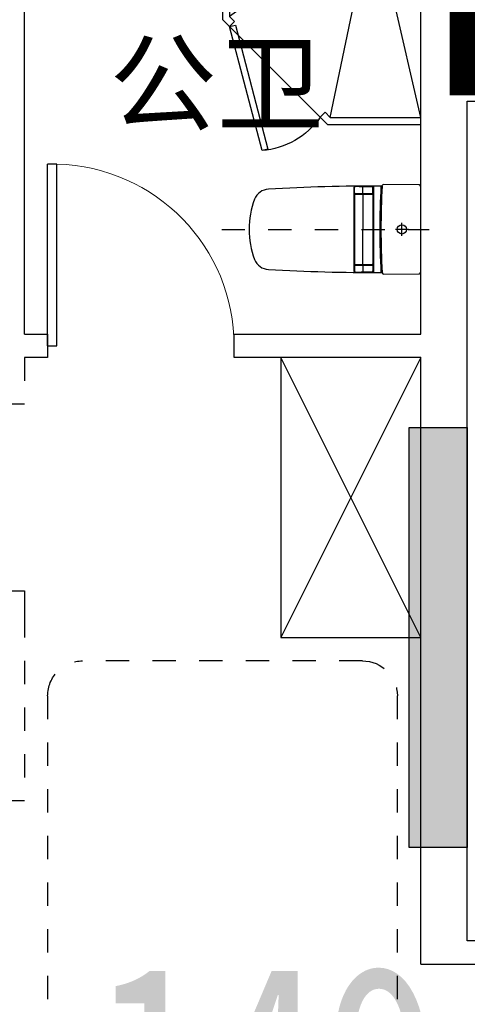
# Model space of a CAD drawing. Header units: millimetres. Extents: x 296296 to 297283, y 219875 to 220035.
# Tile 70 of 256: x 296693.16 to 296695.08, y 220016.94 to 220021.17. Entities that reach past the tile are written whole.
import ezdxf

# ---------------------------------------------------------------- set-up
doc = ezdxf.new("R2010")
doc.units = ezdxf.units.MM
for name, pattern in [('-DASH', [0.35, 0.25, -0.1]), ('185洋房-中间套（报建版）-旧规$0$DASH', [0.35, 0.25, -0.1]), ('185洋房-中间套（报建版）-旧规$0$洋房户型$0$_DASH', [0.6000000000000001, 0.4, -0.2]), ('185洋房-中间套（报建版）-旧规$0$洋房户型$0$DASH', [0.35, 0.25, -0.1])]:
    doc.linetypes.add(name, pattern=pattern)
doc.layers.add('面积-住宅全面积', color=1, linetype='Continuous')
doc.layers.add('面积-计容-住宅-0.5', color=1, linetype='Continuous', lineweight=0)
doc.layers.add('面积-计容-住宅-1', color=1, linetype='Continuous', lineweight=0)
doc.styles.add('dw', font='simhei.ttf')
doc.styles.get("Standard").update_dxf_attribs({"font": 'arial.ttf'})

# ---------------------------------------------------------------- blocks, each defined once
blk = doc.blocks.new('wy53eu64i765i57i78i')
blk.add_hatch(color=253).paths.add_polyline_path([(989374.8548267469, 189058.4377518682), (989374.8548267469, 187258.4381568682), (989124.8548267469, 187258.4381568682), (989124.8548267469, 189058.4377518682)], flags=0)
at = {"color": 253}
blk.add_lwpolyline([(989374.8548267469, 189058.4377518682), (989374.8548267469, 187258.4381568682), (989124.8548267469, 187258.4381568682), (989124.8548267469, 189058.4377518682), (989374.8548267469, 189058.4377518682)], close=True, dxfattribs=at)
blk = doc.blocks.new('sayea5yuteaytuytrauyt')
h = blk.add_hatch()
h.set_pattern_fill('钢筋混凝土', color=253, scale=100)
h.set_pattern_definition([(45, (0, 0), (-176.7766952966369, 176.7766952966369), []), (49.99999999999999, (0, 0), (717.2601826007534, -62.75213498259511), [75, -825]), (355, (0, 0), (-138.751333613, 752.1921337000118), [60, -660]), (100.4514, (59.77168, -5.22934), (578.5093817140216, 689.4395420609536), [63.74019000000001, -701.142112]), (46.1842, (0, 200), (1067.241048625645, -165.5190143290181), [112.5, -1237.5]), (96.63560000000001, (88.936745, 186.206693), (934.6627055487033, 974.1178709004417), [95.610288, -1051.713]), (351.1842, (0, 200), (934.6619451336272, 974.1186009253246), [90, -990]), (21, (100, 150), (596.9070521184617, -402.6188906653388), [75, -825]), (326.0000000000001, (100, 150), (243.3153319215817, 725.150045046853), [60, -660]), (71.4514, (149.742233, 116.448394), (840.22262858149, 322.5304967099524), [63.74019000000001, -701.142112]), (37.5, (0, 0), (12.15985531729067, 332.8938538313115), [0, -652, 0, -670, 0, -662.5]), (7.5, (0, 0), (263.0695374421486, 394.4117118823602), [0, -382, 0, -637, 0, -252.5]), (327.5, (-223, 0), (533.822436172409, -22.55487173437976), [0, -250, 0, -780, 0, -1035]), (317.5, (-323, 0), (583.1861693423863, 100.1049823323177), [0, -325, 0, -518, 0, -735])])
h.paths.add_polyline_path([(1007424.854593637, 89058.43775986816), (1007424.854593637, 87258.43856486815), (1007174.854593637, 87258.43856486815), (1007174.854593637, 89058.43775986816)])
h.paths.add_polyline_path([(1021574.855280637, 89058.43775986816), (1021574.855280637, 87258.43856486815), (1021324.855280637, 87258.43856486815), (1021324.855280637, 89058.43775986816)])
h.paths.add_polyline_path([(989374.8548266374, 89058.43775186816), (989374.8548266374, 87258.43815686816), (989124.8548266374, 87258.43815686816), (989124.8548266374, 89058.43775186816)])
h.paths.add_polyline_path([(1039624.855051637, 89058.43775186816), (1039624.855051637, 87258.43815686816), (1039374.855051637, 87258.43815686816), (1039374.855051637, 89058.43775186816)])
h.paths.add_polyline_path([(1014474.854936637, 87858.43815686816), (1014474.854936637, 84858.43816086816), (1014274.854936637, 84858.43816086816), (1014274.854936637, 87858.43815686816)])
h.paths.add_polyline_path([(1044574.854944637, 92958.43692786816), (1044574.854944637, 91158.43691286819), (1044374.854944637, 91158.43691286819), (1044374.854944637, 92758.43691286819), (1044074.854822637, 92758.43691286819), (1044074.854822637, 92958.43691286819)])
h.paths.add_polyline_path([(984374.8549336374, 92758.43691286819), (984374.8549336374, 91158.43691286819), (984174.8549336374, 91158.43691286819), (984174.8548116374, 92958.43691286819), (984674.8550556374, 92958.43691286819), (984674.8550556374, 92758.43691286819)])
h.paths.add_polyline_path([(1027974.850721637, 92758.43691286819), (1027974.850721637, 91258.40206186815), (1027774.850721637, 91258.40206186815), (1027774.850721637, 92958.43691286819), (1028324.850721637, 92958.43691286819), (1028324.850721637, 92758.43691286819)])
h.paths.add_polyline_path([(1000974.859155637, 92958.43691286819), (1000974.859155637, 91258.40206186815), (1000774.859155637, 91258.40206186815), (1000774.859155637, 92758.43691286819), (1000424.859155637, 92758.43691286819), (1000424.859155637, 92958.43691286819)])
h.paths.add_polyline_path([(1033174.859613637, 92958.43691286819), (1033174.859613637, 91258.40205786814), (1032974.859613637, 91258.40205786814), (1032974.859613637, 92758.43691286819), (1032624.859613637, 92758.43691286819), (1032624.859613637, 92958.43691286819)])
h.paths.add_polyline_path([(995774.8502636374, 92758.43691286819), (995774.8502636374, 91258.40205786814), (995574.8502636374, 91258.40205786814), (995574.8502636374, 92958.43691286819), (996124.8502636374, 92958.43691286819), (996124.8502636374, 92758.43691286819)])
h.paths.add_polyline_path([(1014874.854936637, 80258.43772586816), (1014874.854936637, 80058.43772586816), (1014274.854936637, 80058.43772586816), (1014274.854936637, 81858.43772586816), (1014474.854936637, 81858.43772586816), (1014474.854936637, 80258.43772586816)])
h.paths.add_polyline_path([(1046674.855165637, 92358.43775186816), (1046674.855165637, 90658.43777086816), (1046474.855165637, 90658.43777086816), (1046474.855165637, 92158.43775186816), (1046024.855051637, 92158.43775186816), (1046024.855051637, 92358.43775186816)])
h.paths.add_polyline_path([(982274.8547116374, 92158.43775186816), (982274.8547116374, 90658.43777086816), (982074.8547116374, 90658.43777086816), (982074.8547116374, 92358.43775186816), (982724.8548266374, 92358.43775186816), (982724.8548266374, 92158.43775186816)])
h.paths.add_polyline_path([(1042874.855566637, 80058.43772586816), (1042874.855604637, 79458.43791586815), (1042074.855596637, 79458.43791586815), (1042074.855596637, 79658.43791586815), (1042674.855566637, 79658.43791586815), (1042674.855528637, 80258.43772586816), (1043624.855539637, 80258.43772586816), (1043624.855539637, 80058.43772586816)])
h.paths.add_polyline_path([(1010674.855341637, 80058.43772586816), (1010674.855379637, 79458.43791586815), (1009874.855367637, 79458.43791586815), (1009874.855367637, 79658.43791586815), (1010474.855341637, 79658.43791586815), (1010474.855303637, 80258.43772586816), (1011424.855310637, 80258.43772586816), (1011424.855310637, 80058.43772586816)])
h.paths.add_polyline_path([(1018874.854505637, 79658.43791586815), (1018874.854505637, 79458.43791586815), (1018074.854498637, 79458.43791586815), (1018074.854536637, 80058.43772586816), (1017324.854563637, 80058.43772586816), (1017324.854563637, 80258.43772586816), (1018274.854536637, 80258.43773286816), (1018274.854536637, 79658.43791586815)])
h.paths.add_polyline_path([(986674.8542806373, 79658.43791586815), (986674.8542806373, 79458.43791586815), (985874.8542736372, 79458.43791586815), (985874.8543116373, 80058.43772586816), (985124.8543376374, 80058.43772586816), (985124.8543376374, 80258.43772586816), (986074.8543116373, 80258.43773286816), (986074.8543116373, 79658.43791586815)])
h.paths.add_polyline_path([(1016574.855280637, 92758.43691286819), (1016574.855280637, 91158.43691286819), (1016374.855280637, 91158.43691286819), (1016374.855280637, 92158.43775186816), (1016074.855051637, 92158.43775186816), (1016074.855051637, 92358.43775186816), (1016374.855280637, 92358.43775186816), (1016374.855280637, 92958.43691286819), (1016874.855280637, 92958.43691286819), (1016874.855280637, 92758.43691286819)])
h.paths.add_polyline_path([(1012374.854593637, 92158.43775186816), (1012374.854593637, 91158.43691286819), (1012174.854593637, 91158.43691286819), (1012174.854593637, 92758.43691286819), (1011874.854593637, 92758.43691286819), (1011874.854593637, 92958.43691286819), (1012374.854593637, 92958.43691286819), (1012374.854593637, 92358.43775186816), (1012674.854826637, 92358.43775186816), (1012674.854826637, 92158.43775186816)])
h.paths.add_polyline_path([(1031699.854631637, 87258.43614286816), (1031699.854631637, 86658.43778686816), (1029249.854215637, 86658.43778686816), (1029249.854215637, 87258.43614286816), (1029449.854215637, 87258.43614286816), (1029449.854215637, 86858.43778286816), (1031499.854631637, 86858.43778286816), (1031499.854631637, 87258.43614286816)])
h.paths.add_polyline_path([(999499.8556616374, 87258.43614286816), (999499.8556616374, 86658.43778686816), (997049.8552426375, 86658.43778686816), (997049.8552426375, 87258.43614286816), (997249.8552426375, 87258.43614286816), (997249.8552426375, 86858.43778286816), (999299.8556616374, 86858.43778286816), (999299.8556616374, 87258.43614286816)])
h.paths.add_polyline_path([(1029449.854215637, 89158.43772886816), (1029449.854215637, 88743.43829786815), (1029249.854215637, 88743.43829786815), (1029249.854215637, 89358.43772886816), (1031699.854631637, 89358.43772886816), (1031699.854631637, 88743.43913286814), (1031499.854631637, 88743.43913286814), (1031499.854631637, 89158.43772886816)])
h.paths.add_polyline_path([(999499.8556616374, 89358.43772886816), (999499.8556616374, 88743.43829786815), (999299.8556616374, 88743.43829786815), (999299.8556616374, 89158.43772886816), (997249.8552426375, 89158.43772886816), (997249.8552426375, 88743.43913286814), (997049.8552426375, 88743.43913286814), (997049.8552426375, 89358.43772886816)])
h.paths.add_polyline_path([(1026174.845110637, 92958.43691286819), (1026174.845110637, 90058.43717586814), (1025974.845110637, 90058.43717586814), (1025974.845110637, 92758.43691286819), (1025574.850809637, 92758.43691286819), (1025574.850809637, 92958.43691286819)])
h.paths.add_polyline_path([(1002774.864763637, 92758.43691286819), (1002774.864763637, 90058.43717586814), (1002574.864763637, 90058.43717586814), (1002574.864763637, 92958.43691286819), (1003174.859068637, 92958.43691286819), (1003174.859068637, 92758.43691286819)])
h.paths.add_polyline_path([(993974.8547306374, 92958.43691686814), (993974.8547306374, 90058.44779286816), (993774.8547306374, 90058.44779286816), (993774.8547306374, 92758.43691286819), (993374.8515306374, 92758.43691286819), (993374.8515306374, 92958.43691286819)])
h.paths.add_polyline_path([(1034974.855142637, 92758.43691286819), (1034974.855142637, 90058.44779286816), (1034774.855142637, 90058.44779286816), (1034774.855142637, 92958.43691686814), (1035374.858343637, 92958.43691286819), (1035374.858343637, 92758.43691286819)])
h.paths.add_polyline_path([(1046674.855165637, 83408.43776386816), (1046674.855165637, 80058.43772586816), (1046074.855165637, 80058.43772586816), (1046074.855165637, 80258.43772586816), (1046474.855165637, 80258.43772586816), (1046474.855165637, 83408.43776386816)])
h.paths.add_polyline_path([(982674.8547116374, 80258.43772586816), (982674.8547116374, 80058.43772586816), (982074.8547116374, 80058.43772586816), (982074.8547116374, 83408.43776386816), (982274.8547116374, 83408.43776386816), (982274.8547116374, 80258.43772586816)])
h.paths.add_polyline_path([(1001674.854280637, 89358.43772886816), (1001674.854280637, 86658.43778686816), (1001474.854280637, 86658.43778686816), (1001474.854280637, 89158.43772886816), (1000774.859155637, 89158.43772886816), (1000774.859155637, 89358.43772886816)])
h.paths.add_polyline_path([(1027274.855596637, 89158.43772886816), (1027274.855596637, 86658.43778686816), (1027074.855596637, 86658.43778686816), (1027074.855596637, 89358.43772886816), (1027974.850721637, 89358.43772886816), (1027974.850721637, 89158.43772886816)])
h.paths.add_polyline_path([(995074.8548266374, 89158.43772886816), (995074.8548266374, 86658.43778686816), (994874.8548266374, 86658.43778686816), (994874.8548266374, 89358.43772886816), (995774.8502636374, 89358.43772886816), (995774.8502636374, 89158.43772886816)])
h.paths.add_polyline_path([(1033874.855051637, 89358.43772886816), (1033874.855051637, 86658.43778686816), (1033674.855051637, 86658.43778686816), (1033674.855051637, 89158.43772886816), (1032974.859613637, 89158.43772886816), (1032974.859613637, 89358.43772886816)])
h.paths.add_polyline_path([(989374.8548266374, 92958.43691286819), (989374.8548266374, 92158.43691286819), (988974.8548266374, 92158.43691286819), (988974.8548266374, 92958.43691286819)])
h.paths.add_polyline_path([(1007574.854593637, 92958.43691286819), (1007574.854593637, 92158.43691286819), (1007174.854593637, 92158.43691286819), (1007174.854593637, 92958.43691286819)])
h.paths.add_polyline_path([(995074.8548266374, 79658.43738986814), (995074.8548266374, 79258.43738986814), (994374.8548266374, 79258.43738986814), (994374.8548266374, 79658.43738986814)])
h.paths.add_polyline_path([(1002174.854280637, 79658.43738986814), (1002174.854280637, 79258.43738986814), (1001474.854280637, 79258.43738986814), (1001474.854280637, 79658.43738986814)])
h.paths.add_polyline_path([(1027274.855596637, 79658.43738986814), (1027274.855596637, 79258.43738986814), (1026574.855596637, 79258.43738986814), (1026574.855596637, 79658.43738986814)])
h.paths.add_polyline_path([(1034374.855051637, 79658.43738986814), (1034374.855051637, 79258.43738986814), (1033674.855051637, 79258.43738986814), (1033674.855051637, 79658.43738986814)])
h.paths.add_polyline_path([(1039774.855051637, 92958.43691286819), (1039774.855051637, 92158.43691286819), (1039374.855051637, 92158.43691286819), (1039374.855051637, 92958.43691286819)])
h.paths.add_polyline_path([(1021574.855280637, 92958.43691286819), (1021574.855280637, 92158.43691286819), (1021174.855280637, 92158.43691286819), (1021174.855280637, 92958.43691286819)])
at = {"color": 253}
blk.add_lwpolyline([(1021574.855280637, 89058.43775986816), (1021574.855280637, 87258.43856486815), (1021324.855280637, 87258.43856486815), (1021324.855280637, 89058.43775986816), (1021574.855280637, 89058.43775986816)], close=True, dxfattribs=at)
blk = doc.blocks.new('4uyh5uj6kj67j75rykjtuk7tsik76ykj')
at = {"color": 253}
blk.add_text('公卫', height=337.5886524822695, dxfattribs=at).set_placement((845039.4574468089, 432366.0622743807))
blk = doc.blocks.new('*U1171')
at = {"color": 253}
for p, q in [((599.9999994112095, 150), (-600.0000005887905, 150)), ((-600.0000005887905, 150), (-600.0000005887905, -450)), ((-600.0000005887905, 150), (599.9999994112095, -450)), ((599.9999994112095, 150), (-600.0000005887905, -450)), ((599.9999994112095, -450), (599.9999994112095, 150)), ((-600.0000005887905, -450), (599.9999994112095, -450))]:
    blk.add_line(p, q, dxfattribs=at)
blk = doc.blocks.new('*U1175')
at = {"color": 253}
for p, q in [((850.0000000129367, 0), (1.29366526e-08, 0)), ((1.31927663e-08, -1100.000000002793), (1.29366526e-08, 0)), ((1.29366526e-08, 0), (178.7867965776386, -178.7867965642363)), ((229.0365111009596, -192.4580490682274), (820.0000000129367, 0)), ((820.0000000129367, 0), (820.00000001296, -637.5735931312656)), ((850.0000000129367, 0), (850.0000000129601, -650.0000000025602)), ((1.31927663e-08, -1070.000000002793), (192.4580490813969, -229.0365110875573)), ((387.5735931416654, -1070.000000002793), (212.0454843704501, -227.4755583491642)), ((227.4755583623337, -212.0454843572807), (820.00000001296, -637.5735931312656)), ((850.0000000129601, -650.0000000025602), (400.00000001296, -1100.000000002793)), ((820.00000001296, -637.5735931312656), (798.2411614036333, -659.3324317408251)), ((798.2411614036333, -659.3324317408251), (819.4543648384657, -680.5456351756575)), ((409.332431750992, -1048.241161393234), (387.5735931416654, -1070.000000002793)), ((409.332431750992, -1048.241161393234), (430.5456351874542, -1069.454364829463)), ((387.5735931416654, -1070.000000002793), (1.31927663e-08, -1070.000000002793)), ((400.00000001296, -1100.000000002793), (1.31927663e-08, -1100.000000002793))]:
    blk.add_line(p, q, dxfattribs=at)
blk.add_lwpolyline([(680.4165416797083, -1212.681410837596), (819.4543648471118, -680.5456351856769), (794.8942521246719, -674.128504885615), (655.8564289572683, -1206.26428053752)], close=True, dxfattribs=at)
blk.add_circle((200.0000000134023, -200), 29.99999999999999, dxfattribs=at)
blk.add_arc((711.0461887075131, -869.6722701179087), 344.3739913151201, 215.4597706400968, 264.8971999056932, dxfattribs=at)
blk = doc.blocks.new('185洋房-中间套（报建版）-旧规$0$洋房户型$0$13c')
at = {"color": 253, "linetype": '185洋房-中间套（报建版）-旧规$0$洋房户型$0$DASH'}
for p, q in [((89521.18999350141, 114520.9816541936), (89521.20321187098, 115411.3876496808)), ((89548.82875787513, 115294.1480379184), (89493.50966866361, 115294.1480379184)), ((89548.82875786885, 115294.1474457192), (89493.54184648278, 115294.1474457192))]:
    blk.add_line(p, q, dxfattribs=at)
at = {"color": 253}
for p, q in [((89521.17770799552, 115321.8075812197), (89521.19289635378, 115266.4885034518)), ((89705.95152516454, 115173.5558113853), (89335.91642230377, 115173.5558113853)), ((89364.83589357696, 115169.0022681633), (89342.82677173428, 115169.0022681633)), ((89367.83589357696, 115094.2650665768), (89367.83589357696, 115166.0022681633)), ((89369.93430123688, 115094.2650665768), (89369.93430123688, 115166.0022681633)), ((89372.93430123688, 115169.0022681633), (89669.47134217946, 115168.9950308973)), ((89672.46769411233, 115094.2576829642), (89672.47119574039, 115165.9948844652)), ((89674.56610176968, 115094.257580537), (89674.56960339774, 115165.9947820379)), ((89677.56974982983, 115168.9946355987), (89699.57887164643, 115168.993561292)), ((89366.13573895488, 115126.9421309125), (89339.76872953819, 115126.9421309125)), ((89372.10712295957, 115126.9421309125), (89521.36898544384, 115126.9421309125)), ((89670.29646742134, 115126.9348533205), (89521.03460511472, 115126.9421390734)), ((89676.26785141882, 115126.934561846), (89702.63486080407, 115126.9332748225)), ((89701.52725234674, 115088.8262331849), (89340.87453606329, 115088.8350352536)), ((89364.83589357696, 115091.2650665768), (89340.92174534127, 115091.2650665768)), ((89372.93430123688, 115091.2650665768), (89669.46754768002, 115091.2578294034)), ((89677.56595533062, 115091.2574341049), (89701.48010353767, 115091.2562668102)), ((89521.1904398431, 114639.5558113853), (89521.1904398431, 114639.5558113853))]:
    blk.add_line(p, q, dxfattribs=at)
at = {"color": 253, "elevation": 4.384597e-10}
blk.add_lwpolyline([(89338.07385982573, 115374.5558122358, 0.4095801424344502), (89331.07473857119, 115367.6667251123), (89328.67762249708, 115216.3974893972, 0.3408577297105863), (89333.8617654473, 115209.4797981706, -0.3388656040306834), (89336.05958687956, 115206.5687617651, 0.0166606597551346), (89349.04112700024, 114721.8467915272, 0.2976509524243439), (89392.355204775, 114662.2954906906, 0.1003364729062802), (89521.16322548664, 114639.5558122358, 0.1003364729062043), (89649.97124619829, 114662.2954906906, 0.2976509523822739), (89693.28532397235, 114721.8467915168, 0.0161027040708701), (89705.81229805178, 115206.4329703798, -0.3533940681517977), (89708.16140059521, 115209.3815242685, 0.3568190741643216), (89713.70184006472, 115216.4232588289), (89711.3122820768, 115367.6663945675, 0.4095939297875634), (89704.31315559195, 115374.5558122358)], format="xyb", close=True, dxfattribs=at)
at = {"color": 253}
blk.add_circle((89521.18530217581, 115294.1480379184), 20, dxfattribs=at)
for centre, radius, start, end in [((89518.86931198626, 118509.5126538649), 3305.360900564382, 266.8298459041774, 270.0402224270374), ((89523.59031296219, 118512.5470783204), 3308.39538148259, 269.9584258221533, 273.1570464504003), ((89518.86931198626, 118504.5399853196), 3305.360900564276, 266.8292517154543, 270.0402224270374), ((94520.5214039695, 114992.6114435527), 5183.597077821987, 178.0819936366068, 178.902551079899), ((89342.82677173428, 115166.0022681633), 3, 90, 178.0819936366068), ((89364.83589357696, 115166.0022681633), 3, 0, 90), ((89372.93430123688, 115166.0022681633), 3, 90, 180), ((89523.59031296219, 118507.5744097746), 3308.395381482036, 269.9584258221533, 273.1576243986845), ((89669.47119574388, 115165.9950309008), 3, 359.9972032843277, 89.99720329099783), ((89677.56960339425, 115165.9946356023), 3, 89.99720329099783, 179.9972032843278), ((89699.57872521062, 115165.9935612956), 3, 1.915209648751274, 89.99720329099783), ((84521.87563561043, 114992.8554699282), 5183.597077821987, 1.094652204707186, 1.915209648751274), ((89340.87462435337, 115091.8350352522), 3, 178.902551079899, 269.9983137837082), ((89340.92174534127, 115094.2650665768), 3, 178.8756706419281, 270), ((89364.83589357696, 115094.2650665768), 3, 270, 0), ((89372.93430123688, 115094.2650665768), 3, 180, 270), ((89669.46769411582, 115094.2578293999), 3, 269.9972032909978, 359.9972032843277), ((89677.56610176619, 115094.2574341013), 3, 179.9972032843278, 269.9972032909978), ((89701.48024997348, 115094.2562668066), 3, 269.9972032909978, 1.121532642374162), ((89701.52725234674, 115091.8262331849), 3, 269.9988895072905, 1.094652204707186)]:
    blk.add_arc(centre, radius, start, end, dxfattribs=at)
blk = doc.blocks.new('185洋房-中间套（报建版）-旧规$0$洋房户型$0$$DorLib2D$00000001')
at = {"color": 253}
for p, q in [((0.45, 0.9750000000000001), (0.5000000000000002, 0.9750000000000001)), ((0.45, 0), (0.45, 0.9750000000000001)), ((0.5, 0), (0.5, 0.9750000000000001)), ((0.5, 0), (0.45, 0))]:
    blk.add_line(p, q, dxfattribs=at)
at = {"color": 253, "lineweight": 13}
blk.add_arc((0.475, 0), 0.975, 91.4692835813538, 180, dxfattribs=at)
blk = doc.blocks.new('185洋房-中间套（报建版）-旧规')
at = {"color": 253, "linetype": 'Continuous'}
for p, q in [((25199.99993213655, 10999.99997974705), (25199.9999321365, 11900.00000026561)), ((26899.99993214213, 9900.00000024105), (26899.99993214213, 11900.00000026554)), ((25199.99993213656, 9900.000000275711), (25199.99993213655, 10999.99997974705)), ((25999.9999321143, 9900.000000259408), (25199.99993213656, 9900.000000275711)), ((25999.99993211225, 9800.0000002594), (25999.9999321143, 9900.000000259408)), ((26899.99993214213, 9900.00000024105), (26799.9999321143, 9900.000000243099)), ((26799.9999321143, 9900.000000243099), (26799.99993211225, 9800.00000024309)), ((25199.99993213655, 9800.000000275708), (25999.99993211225, 9800.0000002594)), ((25199.99993213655, 7199.99997975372), (25199.99993213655, 9800.000000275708)), ((26799.99993211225, 9800.00000024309), (26899.99993214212, 9800.000000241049)), ((25199.99993213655, 7199.99997975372), (22199.9999414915, 7199.999979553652))]:
    blk.add_line(p, q, dxfattribs=at)
at = {"color": 253, "linetype": '185洋房-中间套（报建版）-旧规$0$DASH'}
for p, q in [((26899.99993214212, 9800.000000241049), (26899.99993214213, 9599.999999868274)), ((26899.99993214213, 9599.999999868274), (26999.99993214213, 9599.999999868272)), ((26999.99993214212, 8799.9999998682), (26899.99993214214, 8799.9999998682)), ((26899.99993214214, 8799.9999998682), (26899.99993214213, 8700.000000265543)), ((26899.99985760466, 8700.000000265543), (26899.99985760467, 7900.000000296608)), ((26899.99985760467, 7900.000000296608), (26999.99985760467, 7900.000000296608))]:
    blk.add_line(p, q, dxfattribs=at)
at = {"color": 253}
blk.add_lwpolyline([(22299.99994250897, 7900.004162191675), (22299.99994037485, 7300.001009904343), (24999.99982544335, 7299.999979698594), (25000.00043315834, 10899.99997972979), (24400.00043315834, 10899.99997972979), (24399.99996130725, 7900.002946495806)], close=True, dxfattribs=at)
at = {"color": 253, "linetype": '185洋房-中间套（报建版）-旧规$0$洋房户型$0$_DASH', "ltscale": 0.5}
blk.add_lwpolyline([(25299.99981139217, 6249.999991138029), (25299.99981140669, 8349.99999644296, -0.4142135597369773), (25449.99981005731, 8499.9999964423), (26649.99985577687, 8500.000004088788, -0.4142135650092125), (26799.99985712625, 8350.000004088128), (26799.99985711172, 6249.999998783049, -0.4142135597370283), (26649.99985846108, 6099.999998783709), (25449.99981274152, 6099.999991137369, -0.4142135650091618)], format="xyb", close=True, dxfattribs=at)
at = {"color": 253, "extrusion": (0, 0, -1), "xscale": -1, "zscale": -1, "rotation": 359.9999983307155}
blk.add_blockref('*U1175', (-25200.00012618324, 11899.99994320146), dxfattribs=at)
at = {"color": 253, "xscale": -800, "yscale": -800, "zscale": 100, "rotation": 179.9999999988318}
blk.add_blockref('185洋房-中间套（报建版）-旧规$0$洋房户型$0$$DorLib2D$00000001', (26399.99993211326, 9850.000000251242), dxfattribs=at)
at = {"color": 253, "xscale": -1}
for name, p, rotation in [('185洋房-中间套（报建版）-旧规$0$洋房户型$0$13c', (140574.5524188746, 99871.19990826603), 90.00000166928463), ('*U1171', (25350.0003282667, 9199.999999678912), 90)]:
    blk.add_blockref(name, p, dxfattribs=dict(at, rotation=rotation))

msp = doc.modelspace()

# ---------------------------------------------------------------- block references
at = {"xscale": 0.001, "yscale": 0.001, "zscale": 0.001}
for name, p in [('4uyh5uj6kj67j75rykjtuk7tsik76ykj', (295848.5037488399, 219588.3577637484)), ('wy53eu64i765i57i78i', (295705.7037488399, 219830.3577637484)), ('sayea5yuteaytuytrauyt', (295673.5037488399, 219930.3577637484))]:
    msp.add_blockref(name, p, dxfattribs=at)

# ---------------------------------------------------------------- next in the draw order: block references
at = {"xscale": -0.001, "yscale": 0.001, "zscale": 0.001}
msp.add_blockref('185洋房-中间套（报建版）-旧规', (296720.0786040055, 220009.9162014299), dxfattribs=at)

# ---------------------------------------------------------------- next in the draw order: linework, layer by layer
at = {"layer": '面积-计容-住宅-0.5', "color": 1, "linetype": '-DASH', "const_width": 0.15}
msp.add_lwpolyline([(296699.7285975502, 220022.7662013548), (296699.7286064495, 220022.7662012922), (296701.2786042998, 220022.7662101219), (296701.2786043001, 220020.6162102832), (296699.6785962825, 220020.6162104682), (296699.6785987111, 220020.9161932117), (296695.07860422, 220020.9162019), (296695.0786042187, 220022.0162018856), (296694.8786043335, 220022.0162014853), (296694.8786043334, 220022.6162015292), (296694.8286044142, 220022.6162014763), (296694.82860398, 220023.3662014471), (296699.7286067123, 220023.3661932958), (296699.7286061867, 220022.7662059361), (296699.7285975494, 220022.7662059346)], dxfattribs=at)
at = {"layer": '面积-计容-住宅-1', "const_width": 0.15}
msp.add_lwpolyline([(296699.6785974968, 220020.9162018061), (296695.0786040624, 220020.9162014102), (296695.0786043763, 220022.0162014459), (296693.278604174, 220022.0162014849), (296693.2786044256, 220022.7162015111), (296689.8786044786, 220022.7162014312), (296689.8786044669, 220022.1162014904), (296687.8786043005, 220022.1162014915), (296687.8786042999, 220015.8162014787), (296687.8786043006, 220015.8162014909), (296687.8786043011, 220011.0162014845), (296691.5786043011, 220011.016201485), (296691.5786043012, 220010.4162014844), (296695.0786043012, 220010.4162014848), (296695.078604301, 220012.1662014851), (296700.5786043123, 220012.1662014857), (296700.5786043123, 220012.1662014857), (296703.9786043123, 220012.1662014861), (296703.9786043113, 220017.1162014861), (296700.6786043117, 220017.1162014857), (296700.6786043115, 220019.6162014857), (296701.3786043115, 220019.6162014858), (296701.3786043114, 220020.6162013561), (296699.6785974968, 220020.6162018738)], close=True, dxfattribs=at)

# ---------------------------------------------------------------- next in the draw order: texts
at = {"layer": '面积-住宅全面积', "color": 1, "style": 'dw', "width": 0.7999999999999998}
msp.add_text('149.62', height=0.9100000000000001, dxfattribs=at).set_placement((296693.4752798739, 220016.201797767))

doc.saveas('drawing.dxf')
